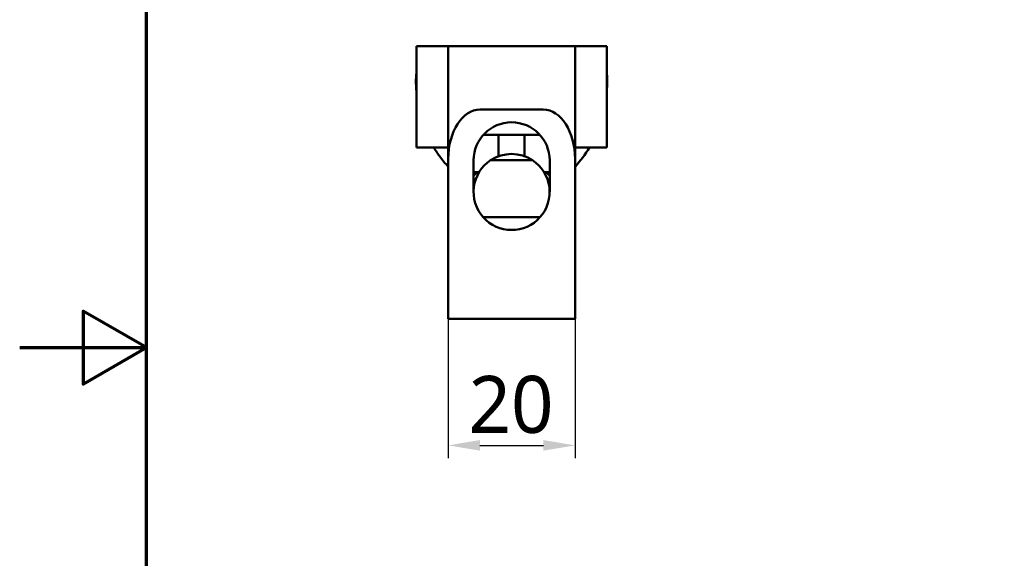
# Model space of a CAD drawing. Header units: millimetres. Extents: x 0 to 594, y 0 to 420.
# Tile 4 of 24: x 0 to 155, y 177 to 262. Entities that reach past the tile are written whole.
import ezdxf

# ---------------------------------------------------------------- set-up
doc = ezdxf.new("R2010")
doc.units = ezdxf.units.MM
doc.header["$LTSCALE"] = 2
for name, color, linetype, lineweight in [('Border (ISO)', 7, 'Continuous', 70), ('Dimension (ISO)', 7, 'Continuous', 25), ('Visible (ISO)', 7, 'Continuous', 50)]:
    doc.layers.add(name, color=color, linetype=linetype, lineweight=lineweight)
doc.styles.add('Note Text (JIS)', font='meiryo.ttc')
doc.dimstyles.new('Default (JIS)', dxfattribs={"dimscale": 2, "dimtxt": 4.5, "dimasz": 2.5, "dimexe": 1, "dimexo": 0, "dimgap": 0.8, "dimtad": 1, "dimrnd": 1e-08, "dimdsep": 46, "dimtxsty": 'Note Text (JIS)', "dimcen": 0.09, "dimdle": 10, "dimclrd": 256, "dimclre": 256, "dimclrt": 256, "dimadec": 0, "dimazin": 2, "dimtfac": 0.777778, "dimtmove": 0, "dimatfit": 3, "dimfxl": 1, "dimtolj": 1, "dimtzin": 0, "dimlwd": -1, "dimlwe": -1, "dimarcsym": 0})

# ---------------------------------------------------------------- blocks, each defined once
blk = doc.blocks.new('図面枠 既定の図面枠')
at = {"layer": 'Border (ISO)', "flags": 128}
for points in [[(10, 10), (10, 200), (287, 200), (287, 10), (10, 10)], [(0, 105), (10, 105), (5, 107.887), (5, 102.113), (10, 105)]]:
    blk.add_lwpolyline(points, dxfattribs=at)
blk = doc.blocks.new('*D19')
at = {"layer": 'Defpoints', "color": 0}
for p in [(67.6, 214.56), (87.6, 214.56), (87.6, 194.56)]:
    blk.add_point(p, dxfattribs=at)
at = {"layer": 'Dimension (ISO)'}
for p, q in [((67.6, 214.56), (67.6, 192.56)), ((87.6, 214.56), (87.6, 192.56)), ((72.6, 194.56), (82.6, 194.56))]:
    blk.add_line(p, q, dxfattribs=at)
for points in [[(72.6, 195.4), (72.6, 193.73), (67.6, 194.56)], [(82.6, 195.4), (82.6, 193.73), (87.6, 194.56)]]:
    blk.add_solid(points, dxfattribs=at)
at = {"layer": 'Dimension (ISO)', "insert": (70.8, 205.53), "char_height": 9, "attachment_point": 1, "style": 'Note Text (JIS)'}
blk.add_mtext('\\A1;20', dxfattribs=at)

msp = doc.modelspace()

# ---------------------------------------------------------------- linework, layer by layer
at = {"layer": 'Visible (ISO)'}
for p, q in [((62.599, 241.564), (62.599, 257.564)), ((62.599, 257.564), (67.599, 257.564)), ((67.599, 257.564), (67.599, 239.785)), ((67.599, 257.564), (72.599, 257.564)), ((72.599, 257.564), (82.599, 257.564)), ((82.599, 257.564), (87.599, 257.564)), ((87.599, 239.785), (87.599, 257.564)), ((87.599, 257.564), (92.599, 257.564)), ((92.599, 257.564), (92.599, 241.564)), ((72.599, 247.564), (82.599, 247.564)), ((73.145, 243.584), (82.053, 243.584)), ((75.549, 243.584), (75.549, 240.267)), ((79.649, 240.267), (79.649, 243.584)), ((67.599, 241.564), (62.599, 241.564)), ((92.599, 241.564), (87.599, 241.564)), ((67.599, 239.785), (67.599, 214.564)), ((71.599, 234.564), (71.599, 239.564)), ((80.916, 239.564), (74.283, 239.564)), ((75.549, 240.267), (75.735, 240.267)), ((79.464, 240.267), (79.649, 240.267)), ((83.599, 239.564), (83.599, 234.564)), ((87.599, 214.564), (87.599, 239.785)), ((72.471, 237.678), (71.599, 237.678)), ((83.599, 237.678), (82.728, 237.678)), ((71.599, 237.564), (72.403, 237.564)), ((82.795, 237.564), (83.599, 237.564)), ((73.127, 230.564), (82.071, 230.564)), ((67.599, 214.564), (87.599, 214.564))]:
    msp.add_line(p, q, dxfattribs=at)
for centre, radius, start, end in [((77.599, 239.564), 6, 0, 180), ((77.599, 234.564), 6, 123.55731, 221.81031), ((77.599, 234.564), 6, 56.44269, 123.55731), ((77.599, 234.564), 6, 318.18969, 56.44269), ((77.599, 232.564), 7.5, 138.18969, 143.1301), ((77.599, 232.564), 7.5, 36.8699, 41.81031), ((77.599, 234.564), 6, 221.81031, 318.18969)]:
    msp.add_arc(centre, radius, start, end, dxfattribs=at)
for centre, start_param, end_param in [((72.599, 239.785), 0, 1.5707963), ((82.599, 239.785), 4.712389, 6.2831853)]:
    msp.add_ellipse(centre, major_axis=(0, 7.779), ratio=0.6427876, start_param=start_param, end_param=end_param, dxfattribs=at)
for points in [[(62.509, 252.263), (62.509, 252.654), (62.545, 252.947), (62.599, 253.247)], [(92.689, 252.263), (92.689, 251.598), (92.66, 250.925), (92.599, 250.249)], [(89.859, 241.564), (89.219, 240.491), (88.46, 239.472), (87.599, 238.554)]]:
    msp.add_open_spline(points, degree=3, dxfattribs=at)
for points, knots in [([(92.599, 253.248), (92.612, 253.178), (92.623, 253.111), (92.664, 252.829), (92.689, 252.564), (92.689, 252.263)], [0.96228177, 0.96228177, 0.96228177, 0.96228177, 1.00399542, 1.00399542, 1.14291179, 1.14291179, 1.14291179, 1.14291179]), ([(62.599, 250.238), (62.595, 250.283), (62.591, 250.329), (62.535, 251.007), (62.509, 251.639), (62.509, 252.263)], [5.04756104, 5.04756104, 5.04756104, 5.04756104, 5.06160539, 5.06160539, 5.25544394, 5.25544394, 5.25544394, 5.25544394]), ([(67.599, 238.553), (67.126, 239.057), (66.684, 239.59), (65.943, 240.602), (65.63, 241.076), (65.34, 241.564)], [3.75195071, 3.75195071, 3.75195071, 3.75195071, 3.95837955, 3.95837955, 4.12819035, 4.12819035, 4.12819035, 4.12819035])]:
    msp.add_open_spline(points, degree=3, knots=knots, dxfattribs=at)

# ---------------------------------------------------------------- block references
at = {"xscale": 2, "yscale": 2, "zscale": 2}
msp.add_blockref('図面枠 既定の図面枠', (0, 0), dxfattribs=at)

# ---------------------------------------------------------------- dimensions: what is measured, and where the dimension line sits
at = {"layer": 'Dimension (ISO)'}
dim = msp.add_linear_dim(base=(87.599, 194.564), p1=(67.599, 214.564), p2=(87.599, 214.564), angle=180, dimstyle='Default (JIS)', override={"dimgap": 0.8, "dimdec": 2, "dimtol": 0, "dimlim": 0, "dimtp": 0, "dimtm": 0, "dimtdec": 2, "dimtofl": 0, "dimatfit": 1}, dxfattribs=at)
dim.commit()
dim.dimension.update_dxf_attribs({"geometry": '*D19', "text_midpoint": (77.599, 194.564), "dimtype": 160})

doc.saveas('drawing.dxf')
